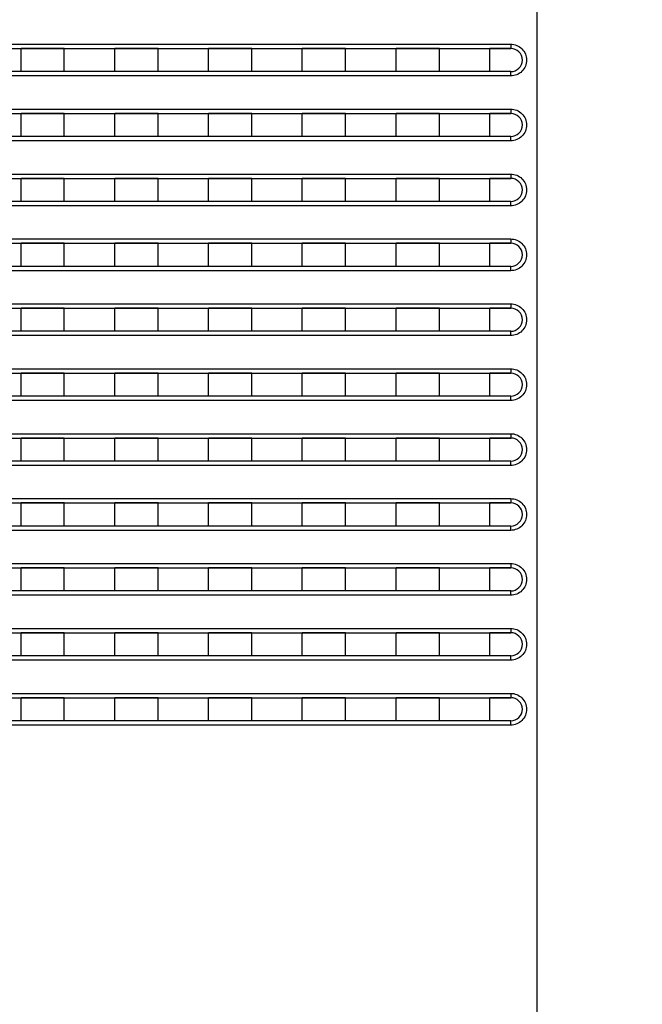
# Model space of a CAD drawing. Header units: millimetres. Extents: x -6054 to 364, y -1866 to 3094.
# Tile 58 of 256: x -4651 to -4608, y 169 to 237. Entities that reach past the tile are written whole.
import ezdxf

# ---------------------------------------------------------------- set-up
doc = ezdxf.new("R2010")
doc.units = ezdxf.units.MM
doc.header["$LTSCALE"] = 65.395
doc.header["$PDSIZE"] = 0.05
doc.layers.get('0').update_dxf_attribs({"linetype": 'CONTINUOUS'})
doc.layers.get('Defpoints').update_dxf_attribs({"linetype": 'CONTINUOUS'})
doc.layers.add('DIM', color=3, linetype='CONTINUOUS')
doc.styles.get("Standard").update_dxf_attribs({"font": 'arial.ttf'})
doc.dimstyles.new('ISO-25', dxfattribs={"dimtxt": 2.5, "dimasz": 2.5, "dimexe": 1.25, "dimexo": 0.625, "dimtad": 1, "dimtxsty": 'STANDARD', "dimcen": 2.5, "dimadec": 0, "dimazin": 0, "dimtfac": 1, "dimtmove": 0, "dimatfit": 3, "dimfxl": 1, "dimarcsym": 0})

# ---------------------------------------------------------------- blocks, each defined once
blk = doc.blocks.new('*D2')
at = {"layer": 'Defpoints', "color": 0}
for p in [(-4293.173, 246.136), (-4734.98, 77.758), (-4734.98, -67.024)]:
    blk.add_point(p, dxfattribs=at)
at = {"layer": 'DIM', "color": 3, "lineweight": -2}
for p, q in [((-4293.173, 245.511), (-4293.173, -68.274)), ((-4734.98, 77.133), (-4734.98, -68.274)), ((-4308.173, -67.024), (-4719.98, -67.024))]:
    blk.add_line(p, q, dxfattribs=at)
at = {"layer": 'DIM', "color": 3}
for points in [[(-4719.98, -64.524), (-4719.98, -69.524), (-4734.98, -67.024)], [(-4308.173, -69.524), (-4308.173, -64.524), (-4293.173, -67.024)]]:
    blk.add_solid(points, dxfattribs=at)
at = {"layer": 'DIM', "color": 2, "insert": (-4514.076, -49.214), "char_height": 20, "attachment_point": 5}
blk.add_mtext('442  [17,394]', dxfattribs=at)
blk = doc.blocks.new('*D3')
at = {"layer": 'Defpoints', "color": 0}
for p in [(-4293.173, 246.136), (-4776.517, -20.959), (-4715.541, -20.959)]:
    blk.add_point(p, dxfattribs=at)
at = {"layer": 'DIM', "color": 3, "lineweight": -2}
for p, q in [((-4293.798, 246.136), (-4777.767, 246.136)), ((-4776.517, 231.136), (-4776.517, -5.959)), ((-4716.166, -20.959), (-4777.767, -20.959))]:
    blk.add_line(p, q, dxfattribs=at)
at = {"layer": 'DIM', "color": 3}
for points in [[(-4774.017, 231.136), (-4779.017, 231.136), (-4776.517, 246.136)], [(-4779.017, -5.959), (-4774.017, -5.959), (-4776.517, -20.959)]]:
    blk.add_solid(points, dxfattribs=at)
at = {"layer": 'DIM', "color": 2, "insert": (-4794.327, 112.589), "char_height": 20, "attachment_point": 5, "rotation": 90}
blk.add_mtext('267  [10,516]', dxfattribs=at)
blk = doc.blocks.new('*D4')
at = {"layer": 'Defpoints', "color": 0}
for p in [(-3425.423, 234.037), (-4734.98, 44.995), (-4734.98, -117.521)]:
    blk.add_point(p, dxfattribs=at)
at = {"layer": 'DIM', "color": 3, "lineweight": -2}
for p, q in [((-3425.423, 233.412), (-3425.423, -118.771)), ((-4734.98, 44.37), (-4734.98, -118.771)), ((-3440.423, -117.521), (-4719.98, -117.521))]:
    blk.add_line(p, q, dxfattribs=at)
at = {"layer": 'DIM', "color": 3}
for points in [[(-4719.98, -115.021), (-4719.98, -120.021), (-4734.98, -117.521)], [(-3440.423, -120.021), (-3440.423, -115.021), (-3425.423, -117.521)]]:
    blk.add_solid(points, dxfattribs=at)
at = {"layer": 'DIM', "color": 2, "insert": (-4099.725, -99.711), "char_height": 20, "attachment_point": 5}
blk.add_mtext('1310  [51,557]', dxfattribs=at)
blk = doc.blocks.new('*D18')
at = {"layer": 'Defpoints', "color": 0}
for p in [(-3307.323, 492.148), (-4734.98, -14.552), (-4734.98, -196.074)]:
    blk.add_point(p, dxfattribs=at)
at = {"layer": 'DIM', "color": 3, "lineweight": -2}
for p, q in [((-3307.323, 491.523), (-3307.323, -197.324)), ((-4734.98, -15.177), (-4734.98, -197.324)), ((-3322.323, -196.074), (-4719.98, -196.074))]:
    blk.add_line(p, q, dxfattribs=at)
at = {"layer": 'DIM', "color": 3}
for points in [[(-4719.98, -193.574), (-4719.98, -198.574), (-4734.98, -196.074)], [(-3322.323, -198.574), (-3322.323, -193.574), (-3307.323, -196.074)]]:
    blk.add_solid(points, dxfattribs=at)
at = {"layer": 'DIM', "color": 2, "insert": (-4021.151, -178.264), "char_height": 20, "attachment_point": 5}
blk.add_mtext('1428  [56,207]', dxfattribs=at)
blk = doc.blocks.new('*D19')
at = {"layer": 'Defpoints', "color": 0}
for p in [(-3379.723, 594.648), (-4909.709, -20.959), (-4728.573, -20.959)]:
    blk.add_point(p, dxfattribs=at)
at = {"layer": 'DIM', "color": 3, "lineweight": -2}
for p, q in [((-3380.348, 594.648), (-4910.959, 594.648)), ((-4909.709, 579.648), (-4909.709, -5.959)), ((-4729.198, -20.959), (-4910.959, -20.959))]:
    blk.add_line(p, q, dxfattribs=at)
at = {"layer": 'DIM', "color": 3}
for points in [[(-4907.209, 579.648), (-4912.209, 579.648), (-4909.709, 594.648)], [(-4912.209, -5.959), (-4907.209, -5.959), (-4909.709, -20.959)]]:
    blk.add_solid(points, dxfattribs=at)
at = {"layer": 'DIM', "color": 2, "insert": (-4927.519, 286.844), "char_height": 20, "attachment_point": 5, "rotation": 90}
blk.add_mtext('616  [24,236]', dxfattribs=at)

msp = doc.modelspace()

# ---------------------------------------------------------------- linework, layer by layer
at = {"linetype": 'Continuous'}
for p, q in [((-4615.413, 240.586), (-4615.413, 150.872)), ((-4688.878, 235.498), (-4617.221, 235.498)), ((-4688.679, 235.198), (-4617.213, 235.198)), ((-4651.163, 233.598), (-4651.163, 235.198)), ((-4651.163, 233.598), (-4651.163, 235.198)), ((-4648.163, 235.198), (-4651.163, 235.198)), ((-4648.163, 235.198), (-4651.163, 235.198)), ((-4648.163, 233.598), (-4648.163, 235.198)), ((-4648.163, 233.598), (-4648.163, 235.198)), ((-4644.663, 233.598), (-4644.663, 235.198)), ((-4644.663, 233.598), (-4644.663, 235.198)), ((-4641.663, 235.198), (-4644.663, 235.198)), ((-4641.663, 235.198), (-4644.663, 235.198)), ((-4641.663, 233.598), (-4641.663, 235.198)), ((-4641.663, 233.598), (-4641.663, 235.198)), ((-4638.163, 233.598), (-4638.163, 235.198)), ((-4638.163, 233.598), (-4638.163, 235.198)), ((-4635.163, 235.198), (-4638.163, 235.198)), ((-4635.163, 235.198), (-4638.163, 235.198)), ((-4635.163, 233.598), (-4635.163, 235.198)), ((-4635.163, 233.598), (-4635.163, 235.198)), ((-4631.663, 233.598), (-4631.663, 235.198)), ((-4631.663, 233.598), (-4631.663, 235.198)), ((-4628.663, 235.198), (-4631.663, 235.198)), ((-4628.663, 235.198), (-4631.663, 235.198)), ((-4628.663, 233.598), (-4628.663, 235.198)), ((-4628.663, 233.598), (-4628.663, 235.198)), ((-4625.163, 233.598), (-4625.163, 235.198)), ((-4625.163, 233.598), (-4625.163, 235.198)), ((-4622.163, 235.198), (-4625.163, 235.198)), ((-4622.163, 235.198), (-4625.163, 235.198)), ((-4622.163, 233.598), (-4622.163, 235.198)), ((-4622.163, 233.598), (-4622.163, 235.198)), ((-4618.663, 233.598), (-4618.663, 235.198)), ((-4618.663, 233.598), (-4618.663, 235.198)), ((-4617.213, 235.198), (-4618.663, 235.198)), ((-4617.213, 235.198), (-4618.663, 235.198)), ((-4617.213, 233.598), (-4688.679, 233.598)), ((-4648.163, 233.598), (-4651.163, 233.598)), ((-4648.163, 233.598), (-4651.163, 233.598)), ((-4641.663, 233.598), (-4644.663, 233.598)), ((-4641.663, 233.598), (-4644.663, 233.598)), ((-4635.163, 233.598), (-4638.163, 233.598)), ((-4635.163, 233.598), (-4638.163, 233.598)), ((-4628.663, 233.598), (-4631.663, 233.598)), ((-4628.663, 233.598), (-4631.663, 233.598)), ((-4622.163, 233.598), (-4625.163, 233.598)), ((-4622.163, 233.598), (-4625.163, 233.598)), ((-4617.213, 233.598), (-4618.663, 233.598)), ((-4617.213, 233.598), (-4618.663, 233.598)), ((-4617.221, 233.298), (-4688.878, 233.298)), ((-4688.878, 230.998), (-4617.221, 230.998)), ((-4688.679, 230.698), (-4617.213, 230.698)), ((-4651.163, 229.098), (-4651.163, 230.698)), ((-4651.163, 229.098), (-4651.163, 230.698)), ((-4648.163, 230.698), (-4651.163, 230.698)), ((-4648.163, 230.698), (-4651.163, 230.698)), ((-4648.163, 229.098), (-4648.163, 230.698)), ((-4648.163, 229.098), (-4648.163, 230.698)), ((-4644.663, 229.098), (-4644.663, 230.698)), ((-4644.663, 229.098), (-4644.663, 230.698)), ((-4641.663, 230.698), (-4644.663, 230.698)), ((-4641.663, 230.698), (-4644.663, 230.698)), ((-4641.663, 229.098), (-4641.663, 230.698)), ((-4641.663, 229.098), (-4641.663, 230.698)), ((-4638.163, 229.098), (-4638.163, 230.698)), ((-4638.163, 229.098), (-4638.163, 230.698)), ((-4635.163, 230.698), (-4638.163, 230.698)), ((-4635.163, 230.698), (-4638.163, 230.698)), ((-4635.163, 229.098), (-4635.163, 230.698)), ((-4635.163, 229.098), (-4635.163, 230.698)), ((-4631.663, 229.098), (-4631.663, 230.698)), ((-4631.663, 229.098), (-4631.663, 230.698)), ((-4628.663, 230.698), (-4631.663, 230.698)), ((-4628.663, 230.698), (-4631.663, 230.698)), ((-4628.663, 229.098), (-4628.663, 230.698)), ((-4628.663, 229.098), (-4628.663, 230.698)), ((-4625.163, 229.098), (-4625.163, 230.698)), ((-4625.163, 229.098), (-4625.163, 230.698)), ((-4622.163, 230.698), (-4625.163, 230.698)), ((-4622.163, 230.698), (-4625.163, 230.698)), ((-4622.163, 229.098), (-4622.163, 230.698)), ((-4622.163, 229.098), (-4622.163, 230.698)), ((-4618.663, 229.098), (-4618.663, 230.698)), ((-4618.663, 229.098), (-4618.663, 230.698)), ((-4617.213, 230.698), (-4618.663, 230.698)), ((-4617.213, 230.698), (-4618.663, 230.698)), ((-4617.221, 228.798), (-4688.878, 228.798)), ((-4617.213, 229.098), (-4688.679, 229.098)), ((-4648.163, 229.098), (-4651.163, 229.098)), ((-4648.163, 229.098), (-4651.163, 229.098)), ((-4641.663, 229.098), (-4644.663, 229.098)), ((-4641.663, 229.098), (-4644.663, 229.098)), ((-4635.163, 229.098), (-4638.163, 229.098)), ((-4635.163, 229.098), (-4638.163, 229.098)), ((-4628.663, 229.098), (-4631.663, 229.098)), ((-4628.663, 229.098), (-4631.663, 229.098)), ((-4622.163, 229.098), (-4625.163, 229.098)), ((-4622.163, 229.098), (-4625.163, 229.098)), ((-4617.213, 229.098), (-4618.663, 229.098)), ((-4617.213, 229.098), (-4618.663, 229.098)), ((-4688.878, 226.498), (-4617.221, 226.498)), ((-4688.679, 226.198), (-4617.213, 226.198)), ((-4651.163, 224.598), (-4651.163, 226.198)), ((-4651.163, 224.598), (-4651.163, 226.198)), ((-4648.163, 226.198), (-4651.163, 226.198)), ((-4648.163, 226.198), (-4651.163, 226.198)), ((-4648.163, 224.598), (-4648.163, 226.198)), ((-4648.163, 224.598), (-4648.163, 226.198)), ((-4644.663, 224.598), (-4644.663, 226.198)), ((-4644.663, 224.598), (-4644.663, 226.198)), ((-4641.663, 226.198), (-4644.663, 226.198)), ((-4641.663, 226.198), (-4644.663, 226.198)), ((-4641.663, 224.598), (-4641.663, 226.198)), ((-4641.663, 224.598), (-4641.663, 226.198)), ((-4638.163, 224.598), (-4638.163, 226.198)), ((-4638.163, 224.598), (-4638.163, 226.198)), ((-4635.163, 226.198), (-4638.163, 226.198)), ((-4635.163, 226.198), (-4638.163, 226.198)), ((-4635.163, 224.598), (-4635.163, 226.198)), ((-4635.163, 224.598), (-4635.163, 226.198)), ((-4631.663, 224.598), (-4631.663, 226.198)), ((-4631.663, 224.598), (-4631.663, 226.198)), ((-4628.663, 226.198), (-4631.663, 226.198)), ((-4628.663, 226.198), (-4631.663, 226.198)), ((-4628.663, 224.598), (-4628.663, 226.198)), ((-4628.663, 224.598), (-4628.663, 226.198)), ((-4625.163, 224.598), (-4625.163, 226.198)), ((-4625.163, 224.598), (-4625.163, 226.198)), ((-4622.163, 226.198), (-4625.163, 226.198)), ((-4622.163, 226.198), (-4625.163, 226.198)), ((-4622.163, 224.598), (-4622.163, 226.198)), ((-4622.163, 224.598), (-4622.163, 226.198)), ((-4618.663, 224.598), (-4618.663, 226.198)), ((-4618.663, 224.598), (-4618.663, 226.198)), ((-4617.213, 226.198), (-4618.663, 226.198)), ((-4617.213, 226.198), (-4618.663, 226.198)), ((-4617.213, 224.598), (-4688.679, 224.598)), ((-4648.163, 224.598), (-4651.163, 224.598)), ((-4648.163, 224.598), (-4651.163, 224.598)), ((-4641.663, 224.598), (-4644.663, 224.598)), ((-4641.663, 224.598), (-4644.663, 224.598)), ((-4635.163, 224.598), (-4638.163, 224.598)), ((-4635.163, 224.598), (-4638.163, 224.598)), ((-4628.663, 224.598), (-4631.663, 224.598)), ((-4628.663, 224.598), (-4631.663, 224.598)), ((-4622.163, 224.598), (-4625.163, 224.598)), ((-4622.163, 224.598), (-4625.163, 224.598)), ((-4617.213, 224.598), (-4618.663, 224.598)), ((-4617.213, 224.598), (-4618.663, 224.598)), ((-4617.221, 224.298), (-4688.878, 224.298)), ((-4688.878, 221.998), (-4617.221, 221.998)), ((-4688.679, 221.698), (-4617.213, 221.698)), ((-4651.163, 220.098), (-4651.163, 221.698)), ((-4651.163, 220.098), (-4651.163, 221.698)), ((-4648.163, 221.698), (-4651.163, 221.698)), ((-4648.163, 221.698), (-4651.163, 221.698)), ((-4648.163, 220.098), (-4648.163, 221.698)), ((-4648.163, 220.098), (-4648.163, 221.698)), ((-4644.663, 220.098), (-4644.663, 221.698)), ((-4644.663, 220.098), (-4644.663, 221.698)), ((-4641.663, 221.698), (-4644.663, 221.698)), ((-4641.663, 221.698), (-4644.663, 221.698)), ((-4641.663, 220.098), (-4641.663, 221.698)), ((-4641.663, 220.098), (-4641.663, 221.698)), ((-4638.163, 220.098), (-4638.163, 221.698)), ((-4638.163, 220.098), (-4638.163, 221.698)), ((-4635.163, 221.698), (-4638.163, 221.698)), ((-4635.163, 221.698), (-4638.163, 221.698)), ((-4635.163, 220.098), (-4635.163, 221.698)), ((-4635.163, 220.098), (-4635.163, 221.698)), ((-4631.663, 220.098), (-4631.663, 221.698)), ((-4631.663, 220.098), (-4631.663, 221.698)), ((-4628.663, 221.698), (-4631.663, 221.698)), ((-4628.663, 221.698), (-4631.663, 221.698)), ((-4628.663, 220.098), (-4628.663, 221.698)), ((-4628.663, 220.098), (-4628.663, 221.698)), ((-4625.163, 220.098), (-4625.163, 221.698)), ((-4625.163, 220.098), (-4625.163, 221.698)), ((-4622.163, 221.698), (-4625.163, 221.698)), ((-4622.163, 221.698), (-4625.163, 221.698)), ((-4622.163, 220.098), (-4622.163, 221.698)), ((-4622.163, 220.098), (-4622.163, 221.698)), ((-4618.663, 220.098), (-4618.663, 221.698)), ((-4618.663, 220.098), (-4618.663, 221.698)), ((-4617.213, 221.698), (-4618.663, 221.698)), ((-4617.213, 221.698), (-4618.663, 221.698)), ((-4617.221, 219.798), (-4688.878, 219.798)), ((-4617.213, 220.098), (-4688.679, 220.098)), ((-4648.163, 220.098), (-4651.163, 220.098)), ((-4648.163, 220.098), (-4651.163, 220.098)), ((-4641.663, 220.098), (-4644.663, 220.098)), ((-4641.663, 220.098), (-4644.663, 220.098)), ((-4635.163, 220.098), (-4638.163, 220.098)), ((-4635.163, 220.098), (-4638.163, 220.098)), ((-4628.663, 220.098), (-4631.663, 220.098)), ((-4628.663, 220.098), (-4631.663, 220.098)), ((-4622.163, 220.098), (-4625.163, 220.098)), ((-4622.163, 220.098), (-4625.163, 220.098)), ((-4617.213, 220.098), (-4618.663, 220.098)), ((-4617.213, 220.098), (-4618.663, 220.098)), ((-4688.878, 217.498), (-4617.221, 217.498)), ((-4688.679, 217.198), (-4617.213, 217.198)), ((-4651.163, 215.598), (-4651.163, 217.198)), ((-4651.163, 215.598), (-4651.163, 217.198)), ((-4648.163, 217.198), (-4651.163, 217.198)), ((-4648.163, 217.198), (-4651.163, 217.198)), ((-4648.163, 215.598), (-4648.163, 217.198)), ((-4648.163, 215.598), (-4648.163, 217.198)), ((-4644.663, 215.598), (-4644.663, 217.198)), ((-4644.663, 215.598), (-4644.663, 217.198)), ((-4641.663, 217.198), (-4644.663, 217.198)), ((-4641.663, 217.198), (-4644.663, 217.198)), ((-4641.663, 215.598), (-4641.663, 217.198)), ((-4641.663, 215.598), (-4641.663, 217.198)), ((-4638.163, 215.598), (-4638.163, 217.198)), ((-4638.163, 215.598), (-4638.163, 217.198)), ((-4635.163, 217.198), (-4638.163, 217.198)), ((-4635.163, 217.198), (-4638.163, 217.198)), ((-4635.163, 215.598), (-4635.163, 217.198)), ((-4635.163, 215.598), (-4635.163, 217.198)), ((-4631.663, 215.598), (-4631.663, 217.198)), ((-4631.663, 215.598), (-4631.663, 217.198)), ((-4628.663, 217.198), (-4631.663, 217.198)), ((-4628.663, 217.198), (-4631.663, 217.198)), ((-4628.663, 215.598), (-4628.663, 217.198)), ((-4628.663, 215.598), (-4628.663, 217.198)), ((-4625.163, 215.598), (-4625.163, 217.198)), ((-4625.163, 215.598), (-4625.163, 217.198)), ((-4622.163, 217.198), (-4625.163, 217.198)), ((-4622.163, 217.198), (-4625.163, 217.198)), ((-4622.163, 215.598), (-4622.163, 217.198)), ((-4622.163, 215.598), (-4622.163, 217.198)), ((-4618.663, 215.598), (-4618.663, 217.198)), ((-4618.663, 215.598), (-4618.663, 217.198)), ((-4617.213, 217.198), (-4618.663, 217.198)), ((-4617.213, 217.198), (-4618.663, 217.198)), ((-4617.221, 215.298), (-4688.878, 215.298)), ((-4617.213, 215.598), (-4688.679, 215.598)), ((-4648.163, 215.598), (-4651.163, 215.598)), ((-4648.163, 215.598), (-4651.163, 215.598)), ((-4641.663, 215.598), (-4644.663, 215.598)), ((-4641.663, 215.598), (-4644.663, 215.598)), ((-4635.163, 215.598), (-4638.163, 215.598)), ((-4635.163, 215.598), (-4638.163, 215.598)), ((-4628.663, 215.598), (-4631.663, 215.598)), ((-4628.663, 215.598), (-4631.663, 215.598)), ((-4622.163, 215.598), (-4625.163, 215.598)), ((-4622.163, 215.598), (-4625.163, 215.598)), ((-4617.213, 215.598), (-4618.663, 215.598)), ((-4617.213, 215.598), (-4618.663, 215.598)), ((-4688.878, 212.998), (-4617.221, 212.998)), ((-4688.679, 212.698), (-4617.213, 212.698)), ((-4651.163, 211.098), (-4651.163, 212.698)), ((-4651.163, 211.098), (-4651.163, 212.698)), ((-4648.163, 212.698), (-4651.163, 212.698)), ((-4648.163, 212.698), (-4651.163, 212.698)), ((-4648.163, 211.098), (-4648.163, 212.698)), ((-4648.163, 211.098), (-4648.163, 212.698)), ((-4644.663, 211.098), (-4644.663, 212.698)), ((-4644.663, 211.098), (-4644.663, 212.698)), ((-4641.663, 212.698), (-4644.663, 212.698)), ((-4641.663, 212.698), (-4644.663, 212.698)), ((-4641.663, 211.098), (-4641.663, 212.698)), ((-4641.663, 211.098), (-4641.663, 212.698)), ((-4638.163, 211.098), (-4638.163, 212.698)), ((-4638.163, 211.098), (-4638.163, 212.698)), ((-4635.163, 212.698), (-4638.163, 212.698)), ((-4635.163, 212.698), (-4638.163, 212.698)), ((-4635.163, 211.098), (-4635.163, 212.698)), ((-4635.163, 211.098), (-4635.163, 212.698)), ((-4631.663, 211.098), (-4631.663, 212.698)), ((-4631.663, 211.098), (-4631.663, 212.698)), ((-4628.663, 212.698), (-4631.663, 212.698)), ((-4628.663, 212.698), (-4631.663, 212.698)), ((-4628.663, 211.098), (-4628.663, 212.698)), ((-4628.663, 211.098), (-4628.663, 212.698)), ((-4625.163, 211.098), (-4625.163, 212.698)), ((-4625.163, 211.098), (-4625.163, 212.698)), ((-4622.163, 212.698), (-4625.163, 212.698)), ((-4622.163, 212.698), (-4625.163, 212.698)), ((-4622.163, 211.098), (-4622.163, 212.698)), ((-4622.163, 211.098), (-4622.163, 212.698)), ((-4618.663, 211.098), (-4618.663, 212.698)), ((-4618.663, 211.098), (-4618.663, 212.698)), ((-4617.213, 212.698), (-4618.663, 212.698)), ((-4617.213, 212.698), (-4618.663, 212.698)), ((-4617.213, 211.098), (-4688.679, 211.098)), ((-4648.163, 211.098), (-4651.163, 211.098)), ((-4648.163, 211.098), (-4651.163, 211.098)), ((-4641.663, 211.098), (-4644.663, 211.098)), ((-4641.663, 211.098), (-4644.663, 211.098)), ((-4635.163, 211.098), (-4638.163, 211.098)), ((-4635.163, 211.098), (-4638.163, 211.098)), ((-4628.663, 211.098), (-4631.663, 211.098)), ((-4628.663, 211.098), (-4631.663, 211.098)), ((-4622.163, 211.098), (-4625.163, 211.098)), ((-4622.163, 211.098), (-4625.163, 211.098)), ((-4617.213, 211.098), (-4618.663, 211.098)), ((-4617.213, 211.098), (-4618.663, 211.098)), ((-4617.221, 210.798), (-4688.878, 210.798)), ((-4688.878, 208.498), (-4617.221, 208.498)), ((-4688.679, 208.198), (-4617.213, 208.198)), ((-4651.163, 206.598), (-4651.163, 208.198)), ((-4651.163, 206.598), (-4651.163, 208.198)), ((-4648.163, 208.198), (-4651.163, 208.198)), ((-4648.163, 208.198), (-4651.163, 208.198)), ((-4648.163, 206.598), (-4648.163, 208.198)), ((-4648.163, 206.598), (-4648.163, 208.198)), ((-4644.663, 206.598), (-4644.663, 208.198)), ((-4644.663, 206.598), (-4644.663, 208.198)), ((-4641.663, 208.198), (-4644.663, 208.198)), ((-4641.663, 208.198), (-4644.663, 208.198)), ((-4641.663, 206.598), (-4641.663, 208.198)), ((-4641.663, 206.598), (-4641.663, 208.198)), ((-4638.163, 206.598), (-4638.163, 208.198)), ((-4638.163, 206.598), (-4638.163, 208.198)), ((-4635.163, 208.198), (-4638.163, 208.198)), ((-4635.163, 208.198), (-4638.163, 208.198)), ((-4635.163, 206.598), (-4635.163, 208.198)), ((-4635.163, 206.598), (-4635.163, 208.198)), ((-4631.663, 206.598), (-4631.663, 208.198)), ((-4631.663, 206.598), (-4631.663, 208.198)), ((-4628.663, 208.198), (-4631.663, 208.198)), ((-4628.663, 208.198), (-4631.663, 208.198)), ((-4628.663, 206.598), (-4628.663, 208.198)), ((-4628.663, 206.598), (-4628.663, 208.198)), ((-4625.163, 206.598), (-4625.163, 208.198)), ((-4625.163, 206.598), (-4625.163, 208.198)), ((-4622.163, 208.198), (-4625.163, 208.198)), ((-4622.163, 208.198), (-4625.163, 208.198)), ((-4622.163, 206.598), (-4622.163, 208.198)), ((-4622.163, 206.598), (-4622.163, 208.198)), ((-4618.663, 206.598), (-4618.663, 208.198)), ((-4618.663, 206.598), (-4618.663, 208.198)), ((-4617.213, 208.198), (-4618.663, 208.198)), ((-4617.213, 208.198), (-4618.663, 208.198)), ((-4617.221, 206.298), (-4688.878, 206.298)), ((-4617.213, 206.598), (-4688.679, 206.598)), ((-4648.163, 206.598), (-4651.163, 206.598)), ((-4648.163, 206.598), (-4651.163, 206.598)), ((-4641.663, 206.598), (-4644.663, 206.598)), ((-4641.663, 206.598), (-4644.663, 206.598)), ((-4635.163, 206.598), (-4638.163, 206.598)), ((-4635.163, 206.598), (-4638.163, 206.598)), ((-4628.663, 206.598), (-4631.663, 206.598)), ((-4628.663, 206.598), (-4631.663, 206.598)), ((-4622.163, 206.598), (-4625.163, 206.598)), ((-4622.163, 206.598), (-4625.163, 206.598)), ((-4617.213, 206.598), (-4618.663, 206.598)), ((-4617.213, 206.598), (-4618.663, 206.598)), ((-4688.878, 203.998), (-4617.221, 203.998)), ((-4688.679, 203.698), (-4617.213, 203.698)), ((-4651.163, 202.098), (-4651.163, 203.698)), ((-4651.163, 202.098), (-4651.163, 203.698)), ((-4651.163, 202.098), (-4651.163, 203.698)), ((-4648.163, 203.698), (-4651.163, 203.698)), ((-4648.163, 203.698), (-4651.163, 203.698)), ((-4648.163, 202.098), (-4648.163, 203.698)), ((-4648.163, 202.098), (-4648.163, 203.698)), ((-4648.163, 202.098), (-4648.163, 203.698)), ((-4644.664, 202.098), (-4644.664, 203.698)), ((-4644.664, 202.098), (-4644.664, 203.698)), ((-4644.664, 202.098), (-4644.664, 203.698)), ((-4641.664, 203.698), (-4644.664, 203.698)), ((-4641.664, 203.698), (-4644.664, 203.698)), ((-4641.664, 202.098), (-4641.664, 203.698)), ((-4641.664, 202.098), (-4641.664, 203.698)), ((-4641.664, 202.098), (-4641.664, 203.698)), ((-4638.164, 202.098), (-4638.164, 203.698)), ((-4638.164, 202.098), (-4638.164, 203.698)), ((-4638.164, 202.098), (-4638.164, 203.698)), ((-4635.164, 203.698), (-4638.164, 203.698)), ((-4635.164, 203.698), (-4638.164, 203.698)), ((-4635.164, 202.098), (-4635.164, 203.698)), ((-4635.164, 202.098), (-4635.164, 203.698)), ((-4635.164, 202.098), (-4635.164, 203.698)), ((-4631.663, 202.098), (-4631.663, 203.698)), ((-4631.663, 202.098), (-4631.663, 203.698)), ((-4631.663, 202.098), (-4631.663, 203.698)), ((-4628.663, 203.698), (-4631.663, 203.698)), ((-4628.663, 203.698), (-4631.663, 203.698)), ((-4628.663, 202.098), (-4628.663, 203.698)), ((-4628.663, 202.098), (-4628.663, 203.698)), ((-4628.663, 202.098), (-4628.663, 203.698)), ((-4625.163, 202.098), (-4625.163, 203.698)), ((-4625.163, 202.098), (-4625.163, 203.698)), ((-4625.163, 202.098), (-4625.163, 203.698)), ((-4622.163, 203.698), (-4625.163, 203.698)), ((-4622.163, 203.698), (-4625.163, 203.698)), ((-4622.163, 202.098), (-4622.163, 203.698)), ((-4622.163, 202.098), (-4622.163, 203.698)), ((-4622.163, 202.098), (-4622.163, 203.698)), ((-4618.663, 202.098), (-4618.663, 203.698)), ((-4618.663, 202.098), (-4618.663, 203.698)), ((-4618.663, 202.098), (-4618.663, 203.698)), ((-4617.213, 203.698), (-4618.663, 203.698)), ((-4617.213, 203.698), (-4618.663, 203.698)), ((-4617.213, 202.098), (-4688.679, 202.098)), ((-4648.163, 202.098), (-4651.163, 202.098)), ((-4648.163, 202.098), (-4651.163, 202.098)), ((-4641.664, 202.098), (-4644.664, 202.098)), ((-4641.664, 202.098), (-4644.664, 202.098)), ((-4635.164, 202.098), (-4638.164, 202.098)), ((-4635.164, 202.098), (-4638.164, 202.098)), ((-4628.663, 202.098), (-4631.663, 202.098)), ((-4628.663, 202.098), (-4631.663, 202.098)), ((-4622.163, 202.098), (-4625.163, 202.098)), ((-4622.163, 202.098), (-4625.163, 202.098)), ((-4617.213, 202.098), (-4618.663, 202.098)), ((-4617.213, 202.098), (-4618.663, 202.098)), ((-4617.221, 201.798), (-4688.878, 201.798)), ((-4688.878, 199.498), (-4617.221, 199.498)), ((-4688.679, 199.198), (-4617.213, 199.198)), ((-4651.163, 197.598), (-4651.163, 199.198)), ((-4651.163, 197.598), (-4651.163, 199.198)), ((-4651.163, 197.598), (-4651.163, 199.198)), ((-4648.163, 199.198), (-4651.163, 199.198)), ((-4648.163, 199.198), (-4651.163, 199.198)), ((-4648.163, 197.598), (-4648.163, 199.198)), ((-4648.163, 197.598), (-4648.163, 199.198)), ((-4648.163, 197.598), (-4648.163, 199.198)), ((-4644.664, 197.598), (-4644.664, 199.198)), ((-4644.664, 197.598), (-4644.664, 199.198)), ((-4644.664, 197.598), (-4644.664, 199.198)), ((-4641.664, 199.198), (-4644.664, 199.198)), ((-4641.664, 199.198), (-4644.664, 199.198)), ((-4641.664, 197.598), (-4641.664, 199.198)), ((-4641.664, 197.598), (-4641.664, 199.198)), ((-4641.664, 197.598), (-4641.664, 199.198)), ((-4638.164, 197.598), (-4638.164, 199.198)), ((-4638.164, 197.598), (-4638.164, 199.198)), ((-4638.164, 197.598), (-4638.164, 199.198)), ((-4635.164, 199.198), (-4638.164, 199.198)), ((-4635.164, 199.198), (-4638.164, 199.198)), ((-4635.164, 197.598), (-4635.164, 199.198)), ((-4635.164, 197.598), (-4635.164, 199.198)), ((-4635.164, 197.598), (-4635.164, 199.198)), ((-4631.663, 197.598), (-4631.663, 199.198)), ((-4631.663, 197.598), (-4631.663, 199.198)), ((-4631.663, 197.598), (-4631.663, 199.198)), ((-4628.663, 199.198), (-4631.663, 199.198)), ((-4628.663, 199.198), (-4631.663, 199.198)), ((-4628.663, 197.598), (-4628.663, 199.198)), ((-4628.663, 197.598), (-4628.663, 199.198)), ((-4628.663, 197.598), (-4628.663, 199.198)), ((-4625.163, 197.598), (-4625.163, 199.198)), ((-4625.163, 197.598), (-4625.163, 199.198)), ((-4625.163, 197.598), (-4625.163, 199.198)), ((-4622.163, 199.198), (-4625.163, 199.198)), ((-4622.163, 199.198), (-4625.163, 199.198)), ((-4622.163, 197.598), (-4622.163, 199.198)), ((-4622.163, 197.598), (-4622.163, 199.198)), ((-4622.163, 197.598), (-4622.163, 199.198)), ((-4618.663, 197.598), (-4618.663, 199.198)), ((-4618.663, 197.598), (-4618.663, 199.198)), ((-4618.663, 197.598), (-4618.663, 199.198)), ((-4617.213, 199.198), (-4618.663, 199.198)), ((-4617.213, 199.198), (-4618.663, 199.198)), ((-4617.221, 197.298), (-4688.878, 197.298)), ((-4617.213, 197.598), (-4688.679, 197.598)), ((-4648.163, 197.598), (-4651.163, 197.598)), ((-4648.163, 197.598), (-4651.163, 197.598)), ((-4641.664, 197.598), (-4644.664, 197.598)), ((-4641.664, 197.598), (-4644.664, 197.598)), ((-4635.164, 197.598), (-4638.164, 197.598)), ((-4635.164, 197.598), (-4638.164, 197.598)), ((-4628.663, 197.598), (-4631.663, 197.598)), ((-4628.663, 197.598), (-4631.663, 197.598)), ((-4622.163, 197.598), (-4625.163, 197.598)), ((-4622.163, 197.598), (-4625.163, 197.598)), ((-4617.213, 197.598), (-4618.663, 197.598)), ((-4617.213, 197.598), (-4618.663, 197.598)), ((-4688.878, 194.998), (-4617.221, 194.998)), ((-4688.679, 194.698), (-4617.213, 194.698)), ((-4651.163, 193.098), (-4651.163, 194.698)), ((-4651.163, 193.098), (-4651.163, 194.698)), ((-4651.163, 193.098), (-4651.163, 194.698)), ((-4648.163, 194.698), (-4651.163, 194.698)), ((-4648.163, 194.698), (-4651.163, 194.698)), ((-4648.163, 193.098), (-4648.163, 194.698)), ((-4648.163, 193.098), (-4648.163, 194.698)), ((-4648.163, 193.098), (-4648.163, 194.698)), ((-4644.664, 193.098), (-4644.664, 194.698)), ((-4644.664, 193.098), (-4644.664, 194.698)), ((-4644.664, 193.098), (-4644.664, 194.698)), ((-4641.664, 194.698), (-4644.664, 194.698)), ((-4641.664, 194.698), (-4644.664, 194.698)), ((-4641.664, 193.098), (-4641.664, 194.698)), ((-4641.664, 193.098), (-4641.664, 194.698)), ((-4641.664, 193.098), (-4641.664, 194.698)), ((-4638.164, 193.098), (-4638.164, 194.698)), ((-4638.164, 193.098), (-4638.164, 194.698)), ((-4638.164, 193.098), (-4638.164, 194.698)), ((-4635.164, 194.698), (-4638.164, 194.698)), ((-4635.164, 194.698), (-4638.164, 194.698)), ((-4635.164, 193.098), (-4635.164, 194.698)), ((-4635.164, 193.098), (-4635.164, 194.698)), ((-4635.164, 193.098), (-4635.164, 194.698)), ((-4631.663, 193.098), (-4631.663, 194.698)), ((-4631.663, 193.098), (-4631.663, 194.698)), ((-4631.663, 193.098), (-4631.663, 194.698)), ((-4628.663, 194.698), (-4631.663, 194.698)), ((-4628.663, 194.698), (-4631.663, 194.698)), ((-4628.663, 193.098), (-4628.663, 194.698)), ((-4628.663, 193.098), (-4628.663, 194.698)), ((-4628.663, 193.098), (-4628.663, 194.698)), ((-4625.163, 193.098), (-4625.163, 194.698)), ((-4625.163, 193.098), (-4625.163, 194.698)), ((-4625.163, 193.098), (-4625.163, 194.698)), ((-4622.163, 194.698), (-4625.163, 194.698)), ((-4622.163, 194.698), (-4625.163, 194.698)), ((-4622.163, 193.098), (-4622.163, 194.698)), ((-4622.163, 193.098), (-4622.163, 194.698)), ((-4622.163, 193.098), (-4622.163, 194.698)), ((-4618.663, 193.098), (-4618.663, 194.698)), ((-4618.663, 193.098), (-4618.663, 194.698)), ((-4618.663, 193.098), (-4618.663, 194.698)), ((-4617.213, 194.698), (-4618.663, 194.698)), ((-4617.213, 194.698), (-4618.663, 194.698)), ((-4617.221, 192.798), (-4688.878, 192.798)), ((-4617.213, 193.098), (-4688.679, 193.098)), ((-4648.163, 193.098), (-4651.163, 193.098)), ((-4648.163, 193.098), (-4651.163, 193.098)), ((-4641.664, 193.098), (-4644.664, 193.098)), ((-4641.664, 193.098), (-4644.664, 193.098)), ((-4635.164, 193.098), (-4638.164, 193.098)), ((-4635.164, 193.098), (-4638.164, 193.098)), ((-4628.663, 193.098), (-4631.663, 193.098)), ((-4628.663, 193.098), (-4631.663, 193.098)), ((-4622.163, 193.098), (-4625.163, 193.098)), ((-4622.163, 193.098), (-4625.163, 193.098)), ((-4617.213, 193.098), (-4618.663, 193.098)), ((-4617.213, 193.098), (-4618.663, 193.098)), ((-4688.878, 190.498), (-4617.221, 190.498)), ((-4688.679, 190.198), (-4617.213, 190.198)), ((-4651.163, 188.598), (-4651.163, 190.198)), ((-4651.163, 188.598), (-4651.163, 190.198)), ((-4651.163, 188.598), (-4651.163, 190.198)), ((-4648.163, 190.198), (-4651.163, 190.198)), ((-4648.163, 190.198), (-4651.163, 190.198)), ((-4648.163, 188.598), (-4648.163, 190.198)), ((-4648.163, 188.598), (-4648.163, 190.198)), ((-4648.163, 188.598), (-4648.163, 190.198)), ((-4644.664, 188.598), (-4644.664, 190.198)), ((-4644.664, 188.598), (-4644.664, 190.198)), ((-4644.664, 188.598), (-4644.664, 190.198)), ((-4641.664, 190.198), (-4644.664, 190.198)), ((-4641.664, 190.198), (-4644.664, 190.198)), ((-4641.664, 188.598), (-4641.664, 190.198)), ((-4641.664, 188.598), (-4641.664, 190.198)), ((-4641.664, 188.598), (-4641.664, 190.198)), ((-4638.164, 188.598), (-4638.164, 190.198)), ((-4638.164, 188.598), (-4638.164, 190.198)), ((-4638.164, 188.598), (-4638.164, 190.198)), ((-4635.164, 190.198), (-4638.164, 190.198)), ((-4635.164, 190.198), (-4638.164, 190.198)), ((-4635.164, 188.598), (-4635.164, 190.198)), ((-4635.164, 188.598), (-4635.164, 190.198)), ((-4635.164, 188.598), (-4635.164, 190.198)), ((-4631.663, 188.598), (-4631.663, 190.198)), ((-4631.663, 188.598), (-4631.663, 190.198)), ((-4631.663, 188.598), (-4631.663, 190.198)), ((-4628.663, 190.198), (-4631.663, 190.198)), ((-4628.663, 190.198), (-4631.663, 190.198)), ((-4628.663, 188.598), (-4628.663, 190.198)), ((-4628.663, 188.598), (-4628.663, 190.198)), ((-4628.663, 188.598), (-4628.663, 190.198)), ((-4625.163, 188.598), (-4625.163, 190.198)), ((-4625.163, 188.598), (-4625.163, 190.198)), ((-4625.163, 188.598), (-4625.163, 190.198)), ((-4622.163, 190.198), (-4625.163, 190.198)), ((-4622.163, 190.198), (-4625.163, 190.198)), ((-4622.163, 188.598), (-4622.163, 190.198)), ((-4622.163, 188.598), (-4622.163, 190.198)), ((-4622.163, 188.598), (-4622.163, 190.198)), ((-4618.663, 188.598), (-4618.663, 190.198)), ((-4618.663, 188.598), (-4618.663, 190.198)), ((-4618.663, 188.598), (-4618.663, 190.198)), ((-4617.213, 190.198), (-4618.663, 190.198)), ((-4617.213, 190.198), (-4618.663, 190.198)), ((-4617.213, 188.598), (-4688.679, 188.598)), ((-4648.163, 188.598), (-4651.163, 188.598)), ((-4648.163, 188.598), (-4651.163, 188.598)), ((-4641.664, 188.598), (-4644.664, 188.598)), ((-4641.664, 188.598), (-4644.664, 188.598)), ((-4635.164, 188.598), (-4638.164, 188.598)), ((-4635.164, 188.598), (-4638.164, 188.598)), ((-4628.663, 188.598), (-4631.663, 188.598)), ((-4628.663, 188.598), (-4631.663, 188.598)), ((-4622.163, 188.598), (-4625.163, 188.598)), ((-4622.163, 188.598), (-4625.163, 188.598)), ((-4617.213, 188.598), (-4618.663, 188.598)), ((-4617.213, 188.598), (-4618.663, 188.598)), ((-4617.221, 188.298), (-4688.878, 188.298))]:
    msp.add_line(p, q, dxfattribs=at)
for centre, start, end in [((-4617.213, 234.398), 270, 90), ((-4617.213, 234.398), 270.00124, 89.99876), ((-4617.213, 234.398), 270.00124, 89.99876), ((-4617.213, 229.898), 270, 90), ((-4617.213, 229.898), 270.00124, 89.99876), ((-4617.213, 229.898), 270.00124, 89.99876), ((-4617.213, 225.398), 270, 90), ((-4617.213, 225.398), 270.00124, 89.99876), ((-4617.213, 225.398), 270.00124, 89.99876), ((-4617.213, 220.898), 270, 90), ((-4617.213, 220.898), 270.00124, 89.99876), ((-4617.213, 220.898), 270.00124, 89.99876), ((-4617.213, 216.398), 270, 90), ((-4617.213, 216.398), 270.00124, 89.99876), ((-4617.213, 216.398), 270.00124, 89.99876), ((-4617.213, 211.898), 270, 90), ((-4617.213, 211.898), 270.00124, 89.99876), ((-4617.213, 211.898), 270.00124, 89.99876), ((-4617.213, 207.398), 270, 90), ((-4617.213, 207.398), 270.00124, 89.99876), ((-4617.213, 207.398), 270.00124, 89.99876), ((-4617.213, 202.898), 270, 90), ((-4617.213, 202.898), 270.00124, 89.99876), ((-4617.213, 202.898), 270.00124, 89.99876), ((-4617.213, 198.398), 270, 90), ((-4617.213, 198.398), 270.00124, 89.99876), ((-4617.213, 198.398), 270.00124, 89.99876), ((-4617.213, 193.898), 270, 90), ((-4617.213, 193.898), 270.00124, 89.99876), ((-4617.213, 193.898), 270.00124, 89.99876), ((-4617.213, 189.398), 270, 90), ((-4617.213, 189.398), 270.00124, 89.99876), ((-4617.213, 189.398), 270.00124, 89.99876)]:
    msp.add_arc(centre, 0.8, start, end, dxfattribs=at)
for points, knots in [([(-4617.221, 235.498), (-4617.078, 235.498), (-4616.788, 235.441), (-4616.421, 235.197), (-4616.174, 234.83), (-4616.088, 234.398), (-4616.174, 233.965), (-4616.421, 233.598), (-4616.788, 233.355), (-4617.078, 233.298), (-4617.221, 233.298)], [0, 0, 0, 0, 0.124989, 0.249991, 0.374997, 0.5, 0.625003, 0.750008, 0.875011, 1, 1, 1, 1]), ([(-4617.221, 235.498), (-4617.221, 235.459), (-4617.221, 235.404), (-4617.22, 235.333), (-4617.219, 235.288), (-4617.218, 235.251), (-4617.217, 235.226), (-4617.216, 235.212), (-4617.215, 235.204), (-4617.214, 235.2), (-4617.214, 235.198), (-4617.213, 235.198)], [0, 0, 0, 0, 0.382157, 0.554824, 0.706188, 0.830445, 0.922843, 0.955953, 0.979901, 0.994515, 1, 1, 1, 1]), ([(-4617.221, 233.298), (-4617.221, 233.336), (-4617.221, 233.391), (-4617.22, 233.462), (-4617.219, 233.507), (-4617.218, 233.544), (-4617.217, 233.569), (-4617.216, 233.584), (-4617.215, 233.591), (-4617.214, 233.595), (-4617.214, 233.598), (-4617.213, 233.598)], [0, 0, 0, 0, 0.382157, 0.554824, 0.706188, 0.830445, 0.922843, 0.955953, 0.979901, 0.994515, 1, 1, 1, 1]), ([(-4617.221, 230.998), (-4617.078, 230.998), (-4616.788, 230.941), (-4616.421, 230.697), (-4616.174, 230.33), (-4616.088, 229.898), (-4616.174, 229.465), (-4616.421, 229.098), (-4616.788, 228.855), (-4617.078, 228.798), (-4617.221, 228.798)], [0, 0, 0, 0, 0.124989, 0.249991, 0.374997, 0.5, 0.625003, 0.750008, 0.875011, 1, 1, 1, 1]), ([(-4617.221, 230.998), (-4617.221, 230.959), (-4617.221, 230.904), (-4617.22, 230.833), (-4617.219, 230.788), (-4617.218, 230.751), (-4617.217, 230.726), (-4617.216, 230.712), (-4617.215, 230.704), (-4617.214, 230.7), (-4617.214, 230.698), (-4617.213, 230.698)], [0, 0, 0, 0, 0.382157, 0.554824, 0.706188, 0.830445, 0.922843, 0.955953, 0.979901, 0.994515, 1, 1, 1, 1]), ([(-4617.221, 228.798), (-4617.221, 228.836), (-4617.221, 228.891), (-4617.22, 228.962), (-4617.219, 229.007), (-4617.218, 229.044), (-4617.217, 229.069), (-4617.216, 229.084), (-4617.215, 229.091), (-4617.214, 229.095), (-4617.214, 229.098), (-4617.213, 229.098)], [0, 0, 0, 0, 0.382157, 0.554824, 0.706188, 0.830445, 0.922843, 0.955953, 0.979901, 0.994515, 1, 1, 1, 1]), ([(-4617.221, 226.498), (-4617.078, 226.498), (-4616.788, 226.441), (-4616.421, 226.197), (-4616.174, 225.83), (-4616.088, 225.398), (-4616.174, 224.965), (-4616.421, 224.598), (-4616.788, 224.355), (-4617.078, 224.298), (-4617.221, 224.298)], [0, 0, 0, 0, 0.124989, 0.249991, 0.374997, 0.5, 0.625003, 0.750008, 0.875011, 1, 1, 1, 1]), ([(-4617.221, 226.498), (-4617.221, 226.459), (-4617.221, 226.404), (-4617.22, 226.333), (-4617.219, 226.288), (-4617.218, 226.251), (-4617.217, 226.226), (-4617.216, 226.212), (-4617.215, 226.204), (-4617.214, 226.2), (-4617.214, 226.198), (-4617.213, 226.198)], [0, 0, 0, 0, 0.382157, 0.554824, 0.706188, 0.830445, 0.922843, 0.955953, 0.979901, 0.994515, 1, 1, 1, 1]), ([(-4617.221, 224.298), (-4617.221, 224.336), (-4617.221, 224.391), (-4617.22, 224.462), (-4617.219, 224.507), (-4617.218, 224.544), (-4617.217, 224.569), (-4617.216, 224.584), (-4617.215, 224.591), (-4617.214, 224.595), (-4617.214, 224.598), (-4617.213, 224.598)], [0, 0, 0, 0, 0.382157, 0.554824, 0.706188, 0.830445, 0.922843, 0.955953, 0.979901, 0.994515, 1, 1, 1, 1]), ([(-4617.221, 221.998), (-4617.078, 221.998), (-4616.788, 221.941), (-4616.421, 221.697), (-4616.174, 221.33), (-4616.088, 220.898), (-4616.174, 220.465), (-4616.421, 220.098), (-4616.788, 219.855), (-4617.078, 219.798), (-4617.221, 219.798)], [0, 0, 0, 0, 0.124989, 0.249991, 0.374997, 0.5, 0.625003, 0.750008, 0.875011, 1, 1, 1, 1]), ([(-4617.221, 221.998), (-4617.221, 221.959), (-4617.221, 221.904), (-4617.22, 221.833), (-4617.219, 221.788), (-4617.218, 221.751), (-4617.217, 221.726), (-4617.216, 221.712), (-4617.215, 221.704), (-4617.214, 221.7), (-4617.214, 221.698), (-4617.213, 221.698)], [0, 0, 0, 0, 0.382157, 0.554824, 0.706188, 0.830445, 0.922843, 0.955953, 0.979901, 0.994515, 1, 1, 1, 1]), ([(-4617.221, 219.798), (-4617.221, 219.836), (-4617.221, 219.891), (-4617.22, 219.962), (-4617.219, 220.007), (-4617.218, 220.044), (-4617.217, 220.069), (-4617.216, 220.084), (-4617.215, 220.091), (-4617.214, 220.095), (-4617.214, 220.098), (-4617.213, 220.098)], [0, 0, 0, 0, 0.382157, 0.554824, 0.706188, 0.830445, 0.922843, 0.955953, 0.979901, 0.994515, 1, 1, 1, 1]), ([(-4617.221, 217.498), (-4617.078, 217.498), (-4616.788, 217.441), (-4616.421, 217.197), (-4616.174, 216.83), (-4616.088, 216.398), (-4616.174, 215.965), (-4616.421, 215.598), (-4616.788, 215.355), (-4617.078, 215.298), (-4617.221, 215.298)], [0, 0, 0, 0, 0.124989, 0.249991, 0.374997, 0.5, 0.625003, 0.750008, 0.875011, 1, 1, 1, 1]), ([(-4617.221, 217.498), (-4617.221, 217.459), (-4617.221, 217.404), (-4617.22, 217.333), (-4617.219, 217.288), (-4617.218, 217.251), (-4617.217, 217.226), (-4617.216, 217.212), (-4617.215, 217.204), (-4617.214, 217.2), (-4617.214, 217.198), (-4617.213, 217.198)], [0, 0, 0, 0, 0.382157, 0.554824, 0.706188, 0.830445, 0.922843, 0.955953, 0.979901, 0.994515, 1, 1, 1, 1]), ([(-4617.221, 215.298), (-4617.221, 215.336), (-4617.221, 215.391), (-4617.22, 215.462), (-4617.219, 215.507), (-4617.218, 215.544), (-4617.217, 215.569), (-4617.216, 215.584), (-4617.215, 215.591), (-4617.214, 215.595), (-4617.214, 215.598), (-4617.213, 215.598)], [0, 0, 0, 0, 0.382157, 0.554824, 0.706188, 0.830445, 0.922843, 0.955953, 0.979901, 0.994515, 1, 1, 1, 1]), ([(-4617.221, 212.998), (-4617.078, 212.998), (-4616.788, 212.941), (-4616.421, 212.697), (-4616.174, 212.33), (-4616.088, 211.898), (-4616.174, 211.465), (-4616.421, 211.098), (-4616.788, 210.855), (-4617.078, 210.798), (-4617.221, 210.798)], [0, 0, 0, 0, 0.124989, 0.249991, 0.374997, 0.5, 0.625003, 0.750008, 0.875011, 1, 1, 1, 1]), ([(-4617.221, 212.998), (-4617.221, 212.959), (-4617.221, 212.904), (-4617.22, 212.833), (-4617.219, 212.788), (-4617.218, 212.751), (-4617.217, 212.726), (-4617.216, 212.712), (-4617.215, 212.704), (-4617.214, 212.7), (-4617.214, 212.698), (-4617.213, 212.698)], [0, 0, 0, 0, 0.382157, 0.554824, 0.706188, 0.830445, 0.922843, 0.955953, 0.979901, 0.994515, 1, 1, 1, 1]), ([(-4617.221, 210.798), (-4617.221, 210.836), (-4617.221, 210.891), (-4617.22, 210.962), (-4617.219, 211.007), (-4617.218, 211.044), (-4617.217, 211.069), (-4617.216, 211.084), (-4617.215, 211.091), (-4617.214, 211.095), (-4617.214, 211.098), (-4617.213, 211.098)], [0, 0, 0, 0, 0.382157, 0.554824, 0.706188, 0.830445, 0.922843, 0.955953, 0.979901, 0.994515, 1, 1, 1, 1]), ([(-4617.221, 208.498), (-4617.078, 208.498), (-4616.788, 208.441), (-4616.421, 208.197), (-4616.174, 207.83), (-4616.088, 207.398), (-4616.174, 206.965), (-4616.421, 206.598), (-4616.788, 206.355), (-4617.078, 206.298), (-4617.221, 206.298)], [0, 0, 0, 0, 0.124989, 0.249991, 0.374997, 0.5, 0.625003, 0.750008, 0.875011, 1, 1, 1, 1]), ([(-4617.221, 208.498), (-4617.221, 208.459), (-4617.221, 208.404), (-4617.22, 208.333), (-4617.219, 208.288), (-4617.218, 208.251), (-4617.217, 208.226), (-4617.216, 208.212), (-4617.215, 208.204), (-4617.214, 208.2), (-4617.214, 208.198), (-4617.213, 208.198)], [0, 0, 0, 0, 0.382157, 0.554824, 0.706188, 0.830445, 0.922843, 0.955953, 0.979901, 0.994515, 1, 1, 1, 1]), ([(-4617.221, 206.298), (-4617.221, 206.336), (-4617.221, 206.391), (-4617.22, 206.462), (-4617.219, 206.507), (-4617.218, 206.544), (-4617.217, 206.569), (-4617.216, 206.584), (-4617.215, 206.591), (-4617.214, 206.595), (-4617.214, 206.598), (-4617.213, 206.598)], [0, 0, 0, 0, 0.382157, 0.554824, 0.706188, 0.830445, 0.922843, 0.955953, 0.979901, 0.994515, 1, 1, 1, 1]), ([(-4617.221, 203.998), (-4617.078, 203.998), (-4616.788, 203.941), (-4616.421, 203.697), (-4616.174, 203.33), (-4616.088, 202.898), (-4616.174, 202.465), (-4616.421, 202.098), (-4616.788, 201.855), (-4617.078, 201.798), (-4617.221, 201.798)], [0, 0, 0, 0, 0.124989, 0.249991, 0.374997, 0.5, 0.625003, 0.750008, 0.875011, 1, 1, 1, 1]), ([(-4617.221, 203.998), (-4617.221, 203.959), (-4617.221, 203.904), (-4617.22, 203.833), (-4617.219, 203.788), (-4617.218, 203.751), (-4617.217, 203.726), (-4617.216, 203.712), (-4617.215, 203.704), (-4617.214, 203.7), (-4617.214, 203.698), (-4617.213, 203.698)], [0, 0, 0, 0, 0.382157, 0.554824, 0.706188, 0.830445, 0.922843, 0.955953, 0.979901, 0.994515, 1, 1, 1, 1]), ([(-4617.221, 201.798), (-4617.221, 201.836), (-4617.221, 201.891), (-4617.22, 201.962), (-4617.219, 202.007), (-4617.218, 202.044), (-4617.217, 202.069), (-4617.216, 202.084), (-4617.215, 202.091), (-4617.214, 202.095), (-4617.214, 202.098), (-4617.213, 202.098)], [0, 0, 0, 0, 0.382157, 0.554824, 0.706188, 0.830445, 0.922843, 0.955953, 0.979901, 0.994515, 1, 1, 1, 1]), ([(-4617.221, 199.498), (-4617.078, 199.498), (-4616.788, 199.441), (-4616.421, 199.197), (-4616.174, 198.83), (-4616.088, 198.398), (-4616.174, 197.965), (-4616.421, 197.598), (-4616.788, 197.355), (-4617.078, 197.298), (-4617.221, 197.298)], [0, 0, 0, 0, 0.124989, 0.249991, 0.374997, 0.5, 0.625003, 0.750008, 0.875011, 1, 1, 1, 1]), ([(-4617.221, 199.498), (-4617.221, 199.459), (-4617.221, 199.404), (-4617.22, 199.333), (-4617.219, 199.288), (-4617.218, 199.251), (-4617.217, 199.226), (-4617.216, 199.212), (-4617.215, 199.204), (-4617.214, 199.2), (-4617.214, 199.198), (-4617.213, 199.198)], [0, 0, 0, 0, 0.382157, 0.554824, 0.706188, 0.830445, 0.922843, 0.955953, 0.979901, 0.994515, 1, 1, 1, 1]), ([(-4617.221, 197.298), (-4617.221, 197.336), (-4617.221, 197.391), (-4617.22, 197.462), (-4617.219, 197.507), (-4617.218, 197.544), (-4617.217, 197.569), (-4617.216, 197.584), (-4617.215, 197.591), (-4617.214, 197.595), (-4617.214, 197.598), (-4617.213, 197.598)], [0, 0, 0, 0, 0.382157, 0.554824, 0.706188, 0.830445, 0.922843, 0.955953, 0.979901, 0.994515, 1, 1, 1, 1]), ([(-4617.221, 194.998), (-4617.078, 194.998), (-4616.788, 194.941), (-4616.421, 194.697), (-4616.174, 194.33), (-4616.088, 193.898), (-4616.174, 193.465), (-4616.421, 193.098), (-4616.788, 192.855), (-4617.078, 192.798), (-4617.221, 192.798)], [0, 0, 0, 0, 0.124989, 0.249991, 0.374997, 0.5, 0.625003, 0.750008, 0.875011, 1, 1, 1, 1]), ([(-4617.221, 194.998), (-4617.221, 194.959), (-4617.221, 194.904), (-4617.22, 194.833), (-4617.219, 194.788), (-4617.218, 194.751), (-4617.217, 194.726), (-4617.216, 194.712), (-4617.215, 194.704), (-4617.214, 194.7), (-4617.214, 194.698), (-4617.213, 194.698)], [0, 0, 0, 0, 0.382157, 0.554824, 0.706188, 0.830445, 0.922843, 0.955953, 0.979901, 0.994515, 1, 1, 1, 1]), ([(-4617.221, 192.798), (-4617.221, 192.836), (-4617.221, 192.891), (-4617.22, 192.962), (-4617.219, 193.007), (-4617.218, 193.044), (-4617.217, 193.069), (-4617.216, 193.084), (-4617.215, 193.091), (-4617.214, 193.095), (-4617.214, 193.098), (-4617.213, 193.098)], [0, 0, 0, 0, 0.382157, 0.554824, 0.706188, 0.830445, 0.922843, 0.955953, 0.979901, 0.994515, 1, 1, 1, 1]), ([(-4617.221, 190.498), (-4617.078, 190.498), (-4616.788, 190.441), (-4616.421, 190.197), (-4616.174, 189.83), (-4616.088, 189.398), (-4616.174, 188.965), (-4616.421, 188.598), (-4616.788, 188.355), (-4617.078, 188.298), (-4617.221, 188.298)], [0, 0, 0, 0, 0.124989, 0.249991, 0.374997, 0.5, 0.625003, 0.750008, 0.875011, 1, 1, 1, 1]), ([(-4617.221, 190.498), (-4617.221, 190.459), (-4617.221, 190.404), (-4617.22, 190.333), (-4617.219, 190.288), (-4617.218, 190.251), (-4617.217, 190.226), (-4617.216, 190.212), (-4617.215, 190.204), (-4617.214, 190.2), (-4617.214, 190.198), (-4617.213, 190.198)], [0, 0, 0, 0, 0.382157, 0.554824, 0.706188, 0.830445, 0.922843, 0.955953, 0.979901, 0.994515, 1, 1, 1, 1]), ([(-4617.221, 188.298), (-4617.221, 188.336), (-4617.221, 188.391), (-4617.22, 188.462), (-4617.219, 188.507), (-4617.218, 188.544), (-4617.217, 188.569), (-4617.216, 188.584), (-4617.215, 188.591), (-4617.214, 188.595), (-4617.214, 188.598), (-4617.213, 188.598)], [0, 0, 0, 0, 0.382157, 0.554824, 0.706188, 0.830445, 0.922843, 0.955953, 0.979901, 0.994515, 1, 1, 1, 1])]:
    msp.add_open_spline(points, degree=3, knots=knots, dxfattribs=at)

# ---------------------------------------------------------------- dimensions: what is measured, and where the dimension line sits
at = {"layer": 'DIM'}
dim = msp.add_linear_dim(base=(-4909.709, -20.959), p1=(-3379.723, 594.648), p2=(-4728.573, -20.959), angle=90, text='<> []', dimstyle='ISO-25', override={"dimtxt": 20, "dimasz": 15, "dimgap": 5, "dimdec": 0, "dimclrd": 3, "dimclre": 3, "dimclrt": 2, "dimadec": 1, "dimtp": 0.3, "dimtm": 0.3, "dimtofl": 0}, dxfattribs=at)
dim.commit()
dim.dimension.update_dxf_attribs({"geometry": '*D19', "text_midpoint": (-4927.519, 286.844)})
for base, p1, p2, picture, middle in [((-4734.98, -196.074), (-3307.323, 492.148), (-4734.98, -14.552), '*D18', (-4021.151, -178.264)), ((-4734.98, -67.024), (-4293.173, 246.136), (-4734.98, 77.758), '*D2', (-4514.076, -49.214))]:
    dim = msp.add_linear_dim(base=base, p1=p1, p2=p2, text='<> []', dimstyle='ISO-25', override={"dimtxt": 20, "dimasz": 15, "dimgap": 5, "dimdec": 0, "dimclrd": 3, "dimclre": 3, "dimclrt": 2, "dimadec": 1, "dimtp": 0.3, "dimtm": 0.3, "dimtofl": 0}, dxfattribs=at)
    dim.commit()
    dim.dimension.update_dxf_attribs({"geometry": picture, "text_midpoint": middle})
dim = msp.add_linear_dim(base=(-4776.517, -20.959), p1=(-4293.173, 246.136), p2=(-4715.541, -20.959), angle=90, text='<> []', dimstyle='ISO-25', override={"dimtxt": 20, "dimasz": 15, "dimgap": 5, "dimdec": 0, "dimclrd": 3, "dimclre": 3, "dimclrt": 2, "dimadec": 1, "dimtp": 0.3, "dimtm": 0.3, "dimtofl": 0}, dxfattribs=at)
dim.commit()
dim.dimension.update_dxf_attribs({"geometry": '*D3', "text_midpoint": (-4776.517, 112.589), "dimtype": 160})
dim = msp.add_linear_dim(base=(-4734.98, -117.521), p1=(-3425.423, 234.037), p2=(-4734.98, 44.995), text='<> []', dimstyle='ISO-25', override={"dimtxt": 20, "dimasz": 15, "dimgap": 5, "dimdec": 0, "dimclrd": 3, "dimclre": 3, "dimclrt": 2, "dimadec": 1, "dimtp": 0.3, "dimtm": 0.3, "dimtofl": 0}, dxfattribs=at)
dim.commit()
dim.dimension.update_dxf_attribs({"geometry": '*D4', "text_midpoint": (-4099.725, -117.521), "dimtype": 160})

doc.saveas('drawing.dxf')
